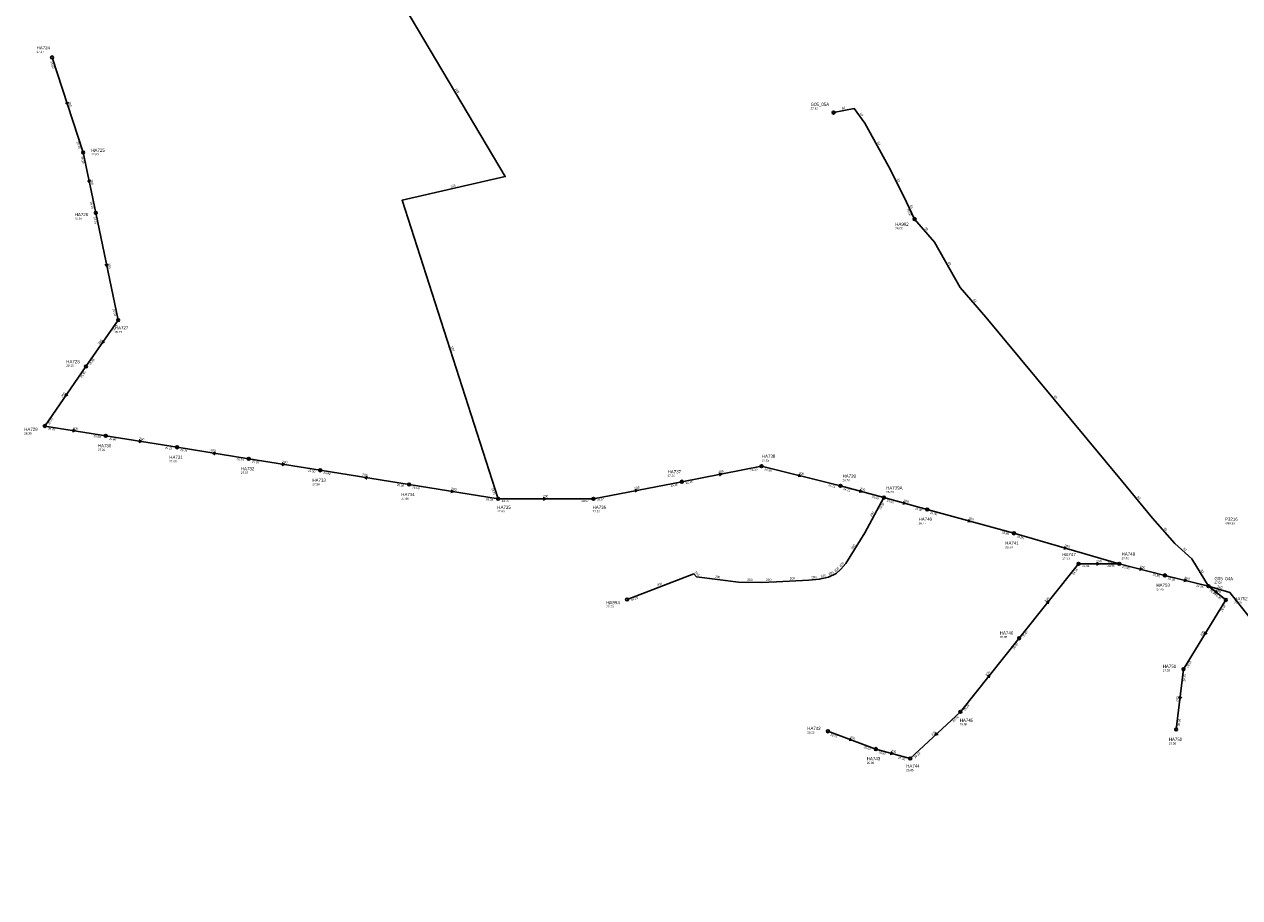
# Model space of a CAD drawing. Header units: metres. Extents: x 179992 to 198392, y 351761 to 369438.
# Tile 100 of 194: x 193225 to 193914, y 361033 to 361528. Entities that reach past the tile are written whole.
import ezdxf

# ---------------------------------------------------------------- set-up
doc = ezdxf.new("R2010")
doc.units = ezdxf.units.M

msp = doc.modelspace()

# ---------------------------------------------------------------- linework, layer by layer
at = {"layer": 'B-WE-RI-GWA-RIOOLLEIDING', "linetype": 'Continuous'}
for points in [[(193258.75, 361455.05), (193265.87, 361420.79)], [(193265.87, 361420.79), (193278.57, 361360.1)], [(193278.57, 361360.1), (193260.34, 361333.8)], [(193260.34, 361333.8), (193236.97, 361300.11)], [(193236.97, 361300.11), (193271.52, 361294.56)], [(193271.52, 361294.56), (193311.91, 361288.05)], [(193311.91, 361288.05), (193352.47, 361281.55)], [(193352.47, 361281.55), (193393, 361275.04)], [(193393, 361275.04), (193443.3, 361266.95)], [(193597.72, 361268.57), (193642.9, 361277.33)], [(193642.9, 361277.33), (193687.53, 361266.21)], [(193443.3, 361266.95), (193493.7, 361258.86)], [(193547.66, 361258.86), (193597.72, 361268.57)], [(193687.53, 361266.21), (193712.14, 361259.53)], [(193493.7, 361258.86), (193547.66, 361258.86)], [(193566.7, 361201.8), (193604.627, 361216.455), (193606.04, 361214.73), (193629.785, 361211.637), (193642.817, 361211.392), (193651.388, 361211.884), (193669.653, 361212.868), (193675.606, 361213.308), (193680.875, 361214.503), (193685.055, 361216.542), (193687.743, 361219.02), (193690.693, 361222.324), (193701.391, 361239.601), (193712.14, 361259.53)], [(193712.14, 361259.53), (193736.75, 361252.84)], [(193736.75, 361252.84), (193785.83, 361239.32)], [(193785.83, 361239.32), (193845.47, 361222.06)], [(193788.73, 361179.88), (193822.46, 361222.06)], [(193822.46, 361222.06), (193845.47, 361222.06)], [(193905.8, 361201.6), (193895.97, 361209.36)], [(193881.78, 361162.33), (193905.8, 361201.6)], [(193755.46, 361138.23), (193788.73, 361179.88)], [(193877.66, 361128.29), (193881.78, 361162.33)], [(193727.13, 361111.74), (193755.46, 361138.23)], [(193680.48, 361127.21), (193707.57, 361117.16)], [(193707.57, 361117.16), (193727.13, 361111.74)]]:
    msp.add_lwpolyline(points, dxfattribs=at)
at = {"layer": 'B-WE-RI-GWA-RIOOLLEIDING_BETON_600', "linetype": 'Continuous'}
for points in [[(193845.47, 361222.06), (193871.334, 361215.509)], [(193871.334, 361215.509), (193895.97, 361209.36)]]:
    msp.add_lwpolyline(points, dxfattribs=at)
at = {"layer": 'B-WE-RI-GWA-RIOOLLEIDING_PVC_160', "linetype": 'Continuous'}
msp.add_lwpolyline([(193241.14, 361508.89), (193258.75, 361455.05)], dxfattribs=at)
at = {"layer": 'B-WE-RI-GWA-RIOOLPUT_INSPECTIEPUT'}
for centre in [(193241.14, 361508.89), (193258.75, 361455.05), (193265.87, 361420.79), (193278.57, 361360.1), (193260.34, 361333.8), (193236.97, 361300.11), (193271.52, 361294.56), (193311.91, 361288.05), (193352.47, 361281.55), (193393, 361275.04), (193642.9, 361277.33), (193443.3, 361266.95), (193597.72, 361268.57), (193687.53, 361266.21), (193547.66, 361258.86), (193712.14, 361259.53), (193736.75, 361252.84), (193785.83, 361239.32), (193822.46, 361222.06), (193845.47, 361222.06), (193871.33, 361215.51), (193566.7, 361201.8), (193905.8, 361201.6), (193788.73, 361179.88), (193881.78, 361162.33), (193755.46, 361138.23), (193680.48, 361127.21), (193877.66, 361128.29), (193707.57, 361117.16), (193727.13, 361111.74)]:
    msp.add_circle(centre, 0.8, dxfattribs=at)
at = {"layer": 'B-WE-RI-GWA_STROMINGSRICHTING'}
for points in [[(193250.18, 361483.56), (193249.95, 361481.97), (193248.81, 361483.11)], [(193262.72, 361439.48), (193262.31, 361437.92), (193261.31, 361439.18)], [(193272.63, 361392), (193272.22, 361390.44), (193271.22, 361391.71)], [(193269.68, 361348.54), (193269.46, 361346.95), (193270.87, 361347.72)], [(193248.88, 361318.55), (193248.65, 361316.95), (193250.07, 361317.73)], [(193252.94, 361298.27), (193254.24, 361297.33), (193252.71, 361296.85)], [(193290.41, 361292.24), (193291.71, 361291.3), (193290.18, 361290.82)], [(193333.73, 361285.28), (193332.19, 361284.8), (193333.5, 361283.86)], [(193371.43, 361279.23), (193372.73, 361278.29), (193371.2, 361277.81)], [(193618.76, 361273.38), (193620.31, 361272.95), (193619.03, 361271.97)], [(193663.99, 361272.82), (193665.21, 361271.77), (193663.64, 361271.42)], [(193419.69, 361271.48), (193418.15, 361270.99), (193419.46, 361270.06)], [(193467.19, 361263.84), (193468.5, 361262.91), (193466.96, 361262.42)], [(193519.24, 361259.58), (193520.68, 361258.86), (193519.24, 361258.14)], [(193571.14, 361264.15), (193572.69, 361263.71), (193571.41, 361262.73)], [(193698.63, 361263.94), (193699.84, 361262.87), (193698.26, 361262.55)], [(193723.24, 361257.26), (193724.45, 361256.19), (193722.87, 361255.87)], [(193760.09, 361247.16), (193761.29, 361246.08), (193759.71, 361245.77)], [(193814.47, 361231.78), (193815.65, 361230.69), (193814.07, 361230.4)], [(193832.52, 361222.78), (193833.96, 361222.06), (193832.52, 361221.34)], [(193857.18, 361219.84), (193858.4, 361218.78), (193856.83, 361218.44)], [(193882.43, 361213.48), (193883.65, 361212.43), (193882.08, 361212.08)], [(193900.2, 361206.94), (193900.89, 361205.48), (193899.31, 361205.81)], [(193804.13, 361200.3), (193805.6, 361200.97), (193805.26, 361199.4)], [(193893.93, 361183.57), (193893.79, 361181.96), (193895.16, 361182.82)], [(193770.63, 361158.38), (193772.1, 361159.05), (193771.76, 361157.48)], [(193879.18, 361146.83), (193879.72, 361145.31), (193880.61, 361146.65)], [(193692.93, 361123.36), (193694.03, 361122.18), (193692.42, 361122.01)], [(193741.86, 361126.49), (193741.29, 361124.98), (193742.84, 361125.44)], [(193716.15, 361115.53), (193717.35, 361114.45), (193715.77, 361114.14)]]:
    msp.add_lwpolyline(points, dxfattribs=at)
at = {"layer": 'B-WE-RI-PERSLEIDING-POMPPUT'}
for centre in [(193683.72, 361477.61), (193895.97, 361209.36)]:
    msp.add_circle(centre, 0.8, dxfattribs=at)
at = {"layer": 'B-WE-RI-PERSLEIDING-RIOOLPUT_INSPECTIEPUT'}
for centre in [(193729.57, 361417.34), (193493.7, 361258.86)]:
    msp.add_circle(centre, 0.8, dxfattribs=at)
at = {"layer": 'B-WE-RI-PERSLEIDING_PP_110', "linetype": 'Continuous'}
msp.add_lwpolyline([(193895.97, 361209.36), (193908.14, 361205.804), (193924.052, 361185.529), (193955.363, 361148.572), (193989.497, 361109.048), (194014.648, 361081.587), (194019.525, 361073.888), (194026.454, 361061.569), (194026.197, 361058.489), (194023.374, 361053.869), (194021.834, 361048.993), (194035.95, 361039.754), (194038.773, 361038.47), (194045.11, 361032.95)], dxfattribs=at)
at = {"layer": 'B-WE-RI-PERSLEIDING_PP_125', "linetype": 'Continuous'}
msp.add_lwpolyline([(193440.872, 361537.192), (193497.765, 361441.385), (193439.364, 361428.001), (193493.7, 361258.86)], dxfattribs=at)
at = {"layer": 'B-WE-RI-PERSLEIDING_PP_63', "linetype": 'Continuous'}
for points in [[(193683.72, 361477.61), (193695.412, 361479.87), (193701.379, 361471.593), (193714.853, 361447.34), (193723.515, 361430.017), (193729.57, 361417.34)], [(193729.57, 361417.34), (193740.807, 361404.191), (193755.436, 361378.527), (193769.808, 361361.845), (193846.802, 361269.195), (193864.254, 361247.894), (193876.829, 361233.522), (193886.582, 361224.796), (193895.97, 361209.36)]]:
    msp.add_lwpolyline(points, dxfattribs=at)

# ---------------------------------------------------------------- texts
at = {"layer": 'B-WE-RI-GWA_AFM'}
for s, rotation, p in [('160', -71.89, (193250.19, 361483.68)), ('200', -78.26, (193262.76, 361439.6)), ('200', -78.18, (193272.67, 361392.13)), ('200', 55.27, (193267.92, 361346.1)), ('200', 55.25, (193247.12, 361316.13)), ('200', -9.13, (193252.83, 361298.36)), ('200', -9.16, (193290.3, 361292.33)), ('200', -9.1, (193330.76, 361285.83)), ('200', -9.13, (193371.31, 361279.3)), ('200', -9.14, (193416.73, 361272.02)), ('200', 10.97, (193618.63, 361273.39)), ('200', -13.99, (193663.89, 361272.91)), ('200', -9.12, (193467.08, 361263.93)), ('200', 10.98, (193571.01, 361264.17)), ('200', -15.19, (193698.53, 361264.03)), ('200', -15.21, (193723.14, 361257.35)), ('200', 61.66, (193705.34, 361248.56)), ('200', -15.4, (193760, 361247.25)), ('200', 58.23, (193694.56, 361230.07)), ('200', -16.14, (193814.37, 361231.87)), ('200', -50.68, (193604.95, 361217.31)), ('200', 26, (193681.22, 361215.54)), ('200', 42.67, (193684.74, 361217.29)), ('200', 48.24, (193687.61, 361220.05)), ('600', -14.21, (193857.08, 361219.91)), ('200', 21.13, (193583.92, 361209.29)), ('200', -7.42, (193616.46, 361214.15)), ('200', -1.08, (193634.75, 361212.31)), ('200', 3.29, (193645.5, 361212.31)), ('200', 3.08, (193658.91, 361213.06)), ('200', 4.23, (193671.01, 361213.75)), ('200', 12.78, (193676.55, 361214.32)), ('600', -14.01, (193882.33, 361213.57)), ('200', 51.35, (193804.02, 361200.24)), ('200', -38.29, (193900.16, 361207.05)), ('200', 58.55, (193892.32, 361181.03)), ('200', 51.38, (193770.52, 361158.33)), ('200', 83.1, (193878.76, 361143.84)), ('200', -20.35, (193692.83, 361123.45)), ('200', 43.08, (193739.62, 361124.51)), ('200', -15.49, (193716.05, 361115.6))]:
    msp.add_text(s, height=1.3, rotation=rotation, dxfattribs=at).set_placement(p)
for p in [(193519.12, 361259.66), (193832.41, 361222.84)]:
    msp.add_text('200', height=1.3, dxfattribs=at).set_placement(p)
at = {"layer": 'B-WE-RI-GWA_BOB'}
for s, rotation, p in [('26.60', -71.89, (193240.05, 361506.43)), ('26.30', -71.89, (193254.93, 361460.95)), ('26.30', -78.26, (193257.39, 361452.73)), ('26.16', -78.26, (193262.72, 361427.08)), ('26.16', -78.18, (193264.52, 361418.46)), ('26.03', -78.18, (193275.42, 361366.39)), ('26.03', 55.27, (193276.18, 361353.49)), ('25.95', 55.27, (193262.96, 361334.42)), ('25.95', 55.25, (193257.94, 361327.19)), ('25.75', 55.25, (193239.59, 361300.73)), ('25.75', -9.13, (193238.66, 361298.02)), ('25.60', -9.13, (193264.52, 361293.86)), ('25.60', -9.16, (193273.21, 361292.46)), ('25.22', -9.16, (193304.91, 361287.35)), ('25.21', -9.1, (193313.6, 361285.96)), ('25.30', -9.1, (193345.47, 361280.85)), ('25.30', -9.13, (193354.16, 361279.46)), ('25.00', -9.13, (193386, 361274.34)), ('24.99', -9.14, (193394.69, 361272.95)), ('24.30', 10.97, (193636.57, 361274.27)), ('24.30', -13.99, (193644.41, 361275.1)), ('25.00', -9.14, (193436.3, 361266.25)), ('25.00', -9.12, (193444.99, 361264.86)), ('24.45', 10.98, (193591.39, 361265.51)), ('24.45', 10.97, (193600.03, 361267.18)), ('24.15', -13.99, (193680.5, 361266.11)), ('24.70', -9.12, (193486.7, 361258.16)), ('24.57', 10.98, (193549.97, 361257.47)), ('24.15', -15.19, (193688.99, 361263.95)), ('24.08', -15.19, (193705.11, 361259.57)), ('24.08', -15.21, (193713.6, 361257.27)), ('24.08', 61.66, (193710.5, 361252.69)), ('24.00', -15.21, (193729.72, 361252.89)), ('24.00', -15.4, (193738.2, 361250.57)), ('23.85', -15.4, (193778.8, 361239.39)), ('23.85', -16.14, (193787.25, 361237.03)), ('24.91', 51.35, (193819.62, 361215.63)), ('23.70', -16.14, (193838.44, 361222.22)), ('23.00', -14.21, (193846.97, 361219.82)), ('22.92', -14.21, (193864.3, 361215.43)), ('22.92', -14.01, (193872.84, 361213.28)), ('22.85', -14.01, (193888.94, 361209.26)), ('24.15', 21.13, (193569.21, 361200.84)), ('26.40', -38.29, (193896.42, 361206.71)), ('26.35', -38.29, (193899.35, 361204.4)), ('26.35', 58.55, (193903.79, 361194.86)), ('25.07', 51.35, (193791.38, 361180.32)), ('25.07', 51.38, (193785.89, 361173.44)), ('26.15', 58.55, (193884.36, 361163.1)), ('26.15', 83.1, (193882.75, 361155.36)), ('25.24', 51.38, (193758.11, 361138.67)), ('25.24', 43.08, (193751.72, 361132.27)), ('26.00', 83.1, (193879.69, 361130.06)), ('25.75', -20.35, (193681.73, 361124.83)), ('25.63', -20.35, (193700.57, 361117.84)), ('25.63', -15.49, (193709.02, 361114.89)), ('25.22', 43.08, (193729.82, 361111.79)), ('25.20', -15.49, (193720.1, 361111.82))]:
    msp.add_text(s, height=1.2, rotation=rotation, dxfattribs=at).set_placement(p)
for s, p in [('24.70', (193495.7, 361257.06)), ('24.57', (193540.86, 361257.06)), ('24.91', (193824.46, 361220.26)), ('24.80', (193838.67, 361220.26))]:
    msp.add_text(s, height=1.2, dxfattribs=at).set_placement(p)
at = {"layer": 'B-WE-RI-GWA_PUTDEKSELNIVEAU'}
for s, p in [('27.27', (193232.38, 361511.39)), ('27.60', (193263.39, 361453.35)), ('28.01', (193253.96, 361416.93)), ('28.77', (193276.69, 361352.74)), ('28.30', (193249.21, 361333.61)), ('28.30', (193225.35, 361295.29)), ('27.90', (193267.09, 361285.99)), ('27.80', (193307.48, 361279.48)), ('27.15', (193643.07, 361280.09)), ('27.67', (193348.04, 361272.98)), ('27.50', (193589.69, 361271.26)), ('27.58', (193388.57, 361266.47)), ('26.70', (193688.77, 361268.81)), ('27.49', (193438.87, 361258.38)), ('26.73', (193713.46, 361262.1)), ('27.65', (193547.24, 361251.14)), ('26.77', (193731.83, 361244.39)), ('26.84', (193780.91, 361230.87)), ('27.30', (193813.23, 361224.37)), ('27.45', (193846.79, 361224.63)), ('27.45', (193866.49, 361207.03)), ('26.70', (193555.02, 361197.14)), ('27.50', (193910.54, 361199.41)), ('26.95', (193777.8, 361179.96)), ('27.50', (193870.07, 361161.03)), ('26.80', (193755.13, 361130.5)), ('26.55', (193668.77, 361125.91)), ('27.50', (193873.48, 361119.69)), ('26.60', (193702.49, 361108.75)), ('26.85', (193724.8, 361104.6))]:
    msp.add_text(s, height=1.2, dxfattribs=at).set_placement(p)
at = {"layer": 'B-WE-RI-GWA_PUTNUMMER'}
for s, p in [('HA724', (193232.38, 361513.43)), ('HA725', (193263.39, 361455.39)), ('HA726', (193253.96, 361418.97)), ('HA727', (193276.69, 361354.78)), ('HA728', (193249.21, 361335.65)), ('HA729', (193225.35, 361297.33)), ('HA730', (193267.09, 361288.03)), ('HA731', (193307.48, 361281.52)), ('HA738', (193643.07, 361282.13)), ('HA732', (193348.04, 361275.02)), ('HA737', (193589.69, 361273.3)), ('HA739', (193688.77, 361270.85)), ('HA733', (193388.57, 361268.51)), ('HA739A', (193713.46, 361264.14)), ('HA734', (193438.87, 361260.42)), ('HA736', (193547.24, 361253.18)), ('HA740', (193731.83, 361246.43)), ('HA741', (193780.91, 361232.91)), ('HA747', (193813.23, 361226.41)), ('HA748', (193846.79, 361226.67)), ('HA753', (193866.49, 361209.07)), ('HA752', (193910.54, 361201.45)), ('HA994', (193555.02, 361199.18)), ('HA746', (193777.8, 361182)), ('HA751', (193870.07, 361163.07)), ('HA742', (193668.77, 361127.95)), ('HA745', (193755.13, 361132.54)), ('HA750', (193873.48, 361121.73)), ('HA743', (193702.49, 361110.79)), ('HA744', (193724.8, 361106.64))]:
    msp.add_text(s, height=1.8, dxfattribs=at).set_placement(p)
at = {"layer": 'B-WE-RI-HWA_PUTDEKSELNIVEAU'}
msp.add_text('-999.99', height=1.2, dxfattribs=at).set_placement((193905.33, 361244.44))
at = {"layer": 'B-WE-RI-HWA_PUTNUMMER'}
msp.add_text('P3216', height=1.8, dxfattribs=at).set_placement((193905.33, 361246.48))
at = {"layer": 'B-WE-RI-PERSLEIDING_AFM'}
for s, rotation, p in [('125', -59.3, (193469.19, 361491.02)), ('63', 10.94, (193688.4, 361479.33)), ('63', -54.21, (193698.41, 361477.02)), ('63', -60.95, (193708.29, 361460.75)), ('63', -63.43, (193719.42, 361439.97)), ('125', 12.91, (193466.87, 361435.1)), ('63', -64.47, (193726.8, 361424.96)), ('63', -49.48, (193735.11, 361412.04)), ('63', -60.32, (193748.29, 361392.64)), ('63', -49.25, (193762.54, 361371.48)), ('125', -72.19, (193466.79, 361345.18)), ('63', -50.27, (193808.24, 361316.84)), ('63', -50.67, (193855.48, 361259.84)), ('63', -48.82, (193870.45, 361242.01)), ('63', -41.82, (193881.44, 361230.43)), ('63', -58.69, (193891.4, 361218.34)), ('110', -16.29, (193900.78, 361208.78))]:
    msp.add_text(s, height=1.3, rotation=rotation, dxfattribs=at).set_placement(p)
at = {"layer": 'B-WE-RI-PERSLEIDING_BOB'}
for s, rotation, p in [('25.00', -64.47, (193725.01, 361422.7)), ('24.70', -72.19, (193489.91, 361264.78)), ('0.00', -16.29, (193897.38, 361207.07))]:
    msp.add_text(s, height=1.2, rotation=rotation, dxfattribs=at).set_placement(p)
at = {"layer": 'B-WE-RI-PERSLEIDING_PUTDEKSELNIVEAU'}
for s, p in [('27.85', (193670.68, 361479.35)), ('26.00', (193718.59, 361411.44)), ('27.60', (193493.28, 361251.14)), ('27.59', (193899.36, 361210.71))]:
    msp.add_text(s, height=1.2, dxfattribs=at).set_placement(p)
at = {"layer": 'B-WE-RI-PERSLEIDING_PUTNUMMER'}
for s, p in [('G05_05A', (193670.68, 361481.39)), ('HA992', (193718.59, 361413.48)), ('HA735', (193493.28, 361253.18)), ('G05_04A', (193899.36, 361212.75))]:
    msp.add_text(s, height=1.8, dxfattribs=at).set_placement(p)

doc.saveas('drawing.dxf')
